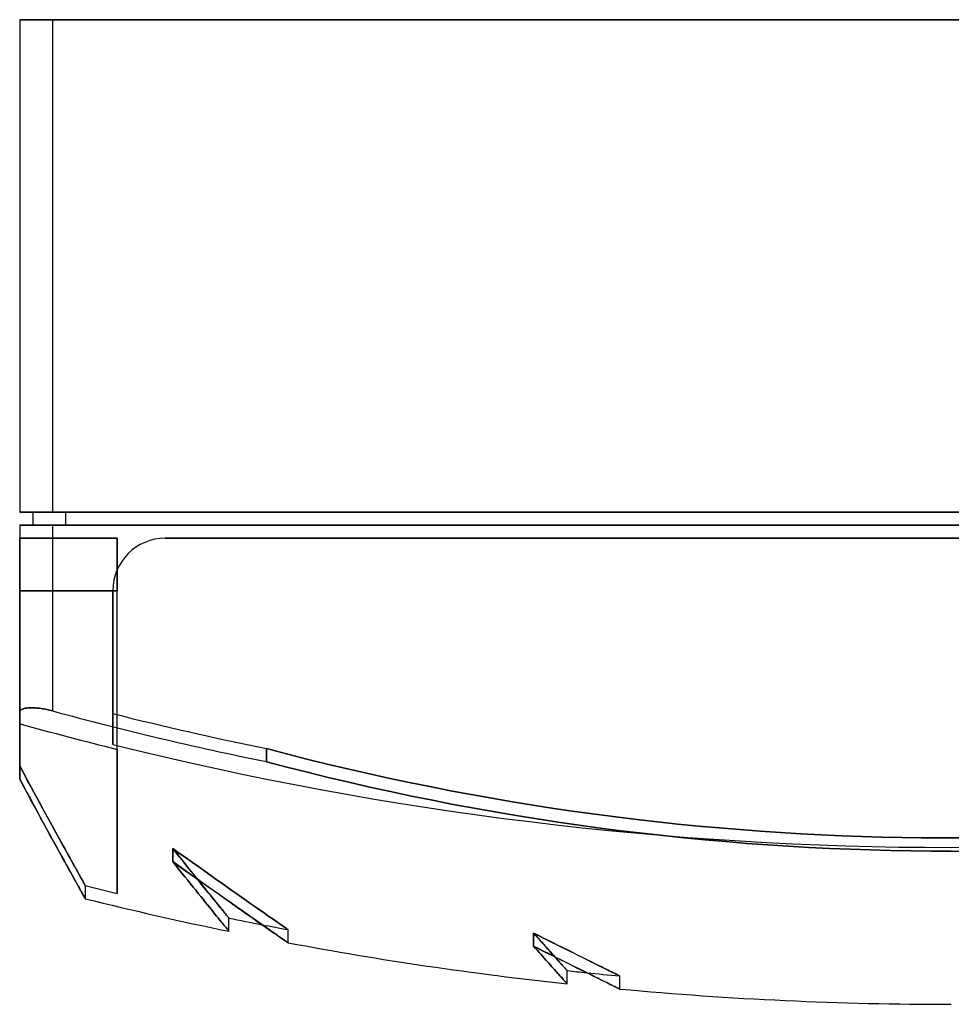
# Model space of a CAD drawing. Header units: millimetres. Extents: x -142 to 142, y -150 to 20.
# Tile 1 of 2: x -142 to 0, y -150 to 0. Entities that reach past the tile are written whole.
import ezdxf

# ---------------------------------------------------------------- set-up
doc = ezdxf.new("R2010")
doc.units = ezdxf.units.MM
doc.layers.add('MAIN-1', color=7, linetype='Continuous')

msp = doc.modelspace()

# ---------------------------------------------------------------- linework, layer by layer
at = {"layer": 'MAIN-1'}
for p, q in [((-142, 0), (-142, 0)), ((-137, 0), (-142, 0)), ((-142, 0), (-142, -75)), ((-137, 0), (137, 0)), ((-137, 0), (-137, -75)), ((-142, 0), (-137, 0)), ((-142, 0), (-142, -75)), ((137, 0), (-137, 0)), ((-137, 0), (-137, -75)), ((-142, -75), (-137, -75)), ((-142, -75), (-142, -75)), ((-140, -75), (-140, -77)), ((-140, -75), (-140, -75)), ((-135, -75), (-140, -75)), ((-137, -75), (137, -75)), ((-135, -75), (-135, -77)), ((135, -75), (-135, -75)), ((-137, -75), (-142, -75)), ((-140, -75), (-140, -77)), ((-140, -75), (-135, -75)), ((137, -75), (-137, -75)), ((-135, -75), (-135, -77)), ((-135, -75), (135, -75)), ((-142, -77), (-142, -77)), ((-137, -77), (-142, -77)), ((-142, -77), (-137, -77)), ((-142, -77), (-142, -105.57)), ((-142, -77), (-142, -105.57)), ((-135, -77), (-140, -77)), ((-140, -77), (-140, -77)), ((-140, -77), (-135, -77)), ((137, -77), (-137, -77)), ((-137, -77), (-137, -105.31)), ((-137, -77), (137, -77)), ((-137, -77), (-137, -105.31)), ((135, -77), (-135, -77)), ((-135, -77), (135, -77)), ((-127.15, -79), (-142, -79)), ((-142, -79), (-142, -79)), ((-142, -79), (-127.15, -79)), ((-142, -87), (-142, -79)), ((-142, -87), (-142, -79)), ((-127.15, -79), (-127.15, -79)), ((-127.15, -79), (-127.15, -87)), ((-127.15, -87), (-127.15, -79)), ((-119.8, -79), (-119.8, -79)), ((119.8, -79), (-119.8, -79)), ((-119.8, -79), (119.8, -79)), ((-119.8, -79), (-119.8, -79)), ((-119.8, -79), (119.8, -79)), ((119.8, -79), (-119.8, -79)), ((-127.15, -87), (-142, -87)), ((-142, -87), (-142, -107.25)), ((-127.8, -87), (-127.8, -87)), ((-127.8, -105.72), (-127.8, -87)), ((-127.8, -110.4), (-127.8, -87)), ((-127.15, -111.16), (-127.15, -87)), ((-142, -87), (-127.15, -87)), ((-142, -107.25), (-142, -87)), ((-127.8, -87), (-127.8, -87)), ((-127.8, -110.4), (-127.8, -87)), ((-127.8, -87), (-127.8, -105.72)), ((-127.15, -111.16), (-127.15, -87)), ((-141.41, -104.97), (-141.52, -105.01)), ((-141.52, -105.01), (-141.41, -104.97)), ((-141.3, -104.94), (-141.41, -104.97)), ((-141.41, -104.97), (-141.3, -104.94)), ((-141.18, -104.91), (-141.3, -104.94)), ((-141.3, -104.94), (-141.18, -104.91)), ((-141.05, -104.88), (-141.18, -104.91)), ((-141.18, -104.91), (-141.05, -104.88)), ((-140.92, -104.86), (-141.05, -104.88)), ((-141.05, -104.88), (-140.92, -104.86)), ((-140.77, -104.84), (-140.92, -104.86)), ((-140.92, -104.86), (-140.77, -104.84)), ((-140.62, -104.83), (-140.77, -104.84)), ((-140.77, -104.84), (-140.62, -104.83)), ((-140.47, -104.82), (-140.62, -104.83)), ((-140.62, -104.83), (-140.47, -104.82)), ((-140.31, -104.82), (-140.47, -104.82)), ((-140.47, -104.82), (-140.31, -104.82)), ((-140.13, -104.82), (-140.31, -104.82)), ((-140.31, -104.82), (-140.13, -104.82)), ((-139.96, -104.82), (-140.13, -104.82)), ((-140.13, -104.82), (-139.96, -104.82)), ((-139.77, -104.83), (-139.96, -104.82)), ((-139.96, -104.82), (-139.77, -104.83)), ((-139.57, -104.84), (-139.77, -104.83)), ((-139.77, -104.83), (-139.57, -104.84)), ((-139.37, -104.86), (-139.57, -104.84)), ((-139.57, -104.84), (-139.37, -104.86)), ((-139.17, -104.88), (-139.37, -104.86)), ((-139.37, -104.86), (-139.17, -104.88)), ((-138.96, -104.91), (-139.17, -104.88)), ((-139.17, -104.88), (-138.96, -104.91)), ((-138.75, -104.94), (-138.96, -104.91)), ((-138.96, -104.91), (-138.75, -104.94)), ((-138.53, -104.97), (-138.75, -104.94)), ((-138.75, -104.94), (-138.53, -104.97)), ((-138.31, -105.01), (-138.53, -104.97)), ((-138.53, -104.97), (-138.31, -105.01)), ((-141.98, -105.44), (-142, -105.51)), ((-142, -105.51), (-141.98, -105.44)), ((-142, -105.51), (-142, -105.57)), ((-142, -105.57), (-142, -105.51)), ((-142, -105.57), (-142, -115.69)), ((-142, -115.69), (-142, -105.57)), ((-141.96, -105.38), (-141.98, -105.44)), ((-141.98, -105.44), (-141.96, -105.38)), ((-141.93, -105.32), (-141.96, -105.38)), ((-141.96, -105.38), (-141.93, -105.32)), ((-141.88, -105.26), (-141.93, -105.32)), ((-141.93, -105.32), (-141.88, -105.26)), ((-141.83, -105.2), (-141.88, -105.26)), ((-141.88, -105.26), (-141.83, -105.2)), ((-141.77, -105.15), (-141.83, -105.2)), ((-141.83, -105.2), (-141.77, -105.15)), ((-141.69, -105.1), (-141.77, -105.15)), ((-141.77, -105.15), (-141.69, -105.1)), ((-141.61, -105.05), (-141.69, -105.1)), ((-141.69, -105.1), (-141.61, -105.05)), ((-141.52, -105.01), (-141.61, -105.05)), ((-141.61, -105.05), (-141.52, -105.01)), ((-138.09, -105.05), (-138.31, -105.01)), ((-138.31, -105.01), (-138.09, -105.05)), ((-137.87, -105.1), (-138.09, -105.05)), ((-138.09, -105.05), (-137.87, -105.1)), ((-137.65, -105.15), (-137.87, -105.1)), ((-137.87, -105.1), (-137.65, -105.15)), ((-137.43, -105.2), (-137.65, -105.15)), ((-137.65, -105.15), (-137.43, -105.2)), ((-137.21, -105.25), (-137.43, -105.2)), ((-137.43, -105.2), (-137.21, -105.25)), ((-137, -105.31), (-137.21, -105.25)), ((-137.21, -105.25), (-137, -105.31)), ((-127.8, -110.4), (-127.8, -105.72)), ((-127.8, -105.72), (-127.8, -110.4)), ((-142, -107.25), (-142, -113.69)), ((-142, -113.69), (-142, -107.25)), ((-127.15, -133.1), (-127.15, -111.16)), ((-127.15, -111.16), (-127.15, -133.1)), ((-104.4, -111.04), (-104.4, -113.04)), ((-101.32, -111.85), (-104.4, -111.04)), ((-104.4, -113.04), (-104.4, -111.04)), ((-104.4, -111.04), (-101.32, -111.85)), ((-98.22, -112.63), (-101.32, -111.85)), ((-101.32, -111.85), (-98.22, -112.63)), ((-141.44, -114.73), (-142, -113.69)), ((-142, -113.69), (-141.42, -114.76)), ((-142, -115.69), (-142, -113.69)), ((-142, -113.69), (-142, -115.69)), ((-101.27, -113.86), (-104.4, -113.04)), ((-104.4, -113.04), (-101.27, -113.86)), ((-98.13, -114.66), (-101.27, -113.86)), ((-101.27, -113.86), (-98.13, -114.66)), ((-95.12, -113.4), (-98.22, -112.63)), ((-98.22, -112.63), (-95.12, -113.4)), ((-92.01, -114.14), (-95.12, -113.4)), ((-95.12, -113.4), (-92.01, -114.14)), ((-140.9, -115.74), (-141.44, -114.73)), ((-141.42, -114.76), (-140.86, -115.79)), ((-94.97, -115.43), (-98.13, -114.66)), ((-98.13, -114.66), (-94.97, -115.43)), ((-91.81, -116.18), (-94.97, -115.43)), ((-94.97, -115.43), (-91.81, -116.18)), ((-88.89, -114.85), (-92.01, -114.14)), ((-92.01, -114.14), (-88.89, -114.85)), ((-85.76, -115.54), (-88.89, -114.85)), ((-88.89, -114.85), (-85.76, -115.54)), ((-142, -115.69), (-141.44, -116.73)), ((-141.43, -116.75), (-142, -115.69)), ((-141.44, -116.73), (-140.9, -117.74)), ((-140.87, -117.78), (-141.43, -116.75)), ((-140.37, -116.71), (-140.9, -115.74)), ((-140.86, -115.79), (-140.32, -116.8)), ((-139.85, -117.66), (-140.37, -116.71)), ((-140.32, -116.8), (-139.79, -117.77)), ((-88.65, -116.9), (-91.81, -116.18)), ((-91.81, -116.18), (-88.65, -116.9)), ((-85.47, -117.6), (-88.65, -116.9)), ((-88.65, -116.9), (-85.47, -117.6)), ((-82.62, -116.2), (-85.76, -115.54)), ((-85.76, -115.54), (-82.62, -116.2)), ((-79.49, -116.84), (-82.62, -116.2)), ((-82.62, -116.2), (-79.49, -116.84)), ((-76.34, -117.46), (-79.49, -116.84)), ((-79.49, -116.84), (-76.34, -117.46)), ((-140.9, -117.74), (-140.36, -118.72)), ((-140.33, -118.78), (-140.87, -117.78)), ((-139.35, -118.58), (-139.85, -117.66)), ((-139.79, -117.77), (-139.28, -118.72)), ((-82.29, -118.27), (-85.47, -117.6)), ((-85.47, -117.6), (-82.29, -118.27)), ((-79.1, -118.92), (-82.29, -118.27)), ((-82.29, -118.27), (-79.1, -118.92)), ((-73.19, -118.04), (-76.34, -117.46)), ((-76.34, -117.46), (-73.19, -118.04)), ((-70.04, -118.61), (-73.19, -118.04)), ((-73.19, -118.04), (-70.04, -118.61)), ((-140.36, -118.72), (-139.85, -119.67)), ((-139.81, -119.74), (-140.33, -118.78)), ((-139.85, -119.67), (-139.35, -120.59)), ((-139.3, -120.68), (-139.81, -119.74)), ((-138.87, -119.47), (-139.35, -118.58)), ((-139.28, -118.72), (-138.78, -119.63)), ((-138.4, -120.33), (-138.87, -119.47)), ((-138.78, -119.63), (-138.3, -120.51)), ((-75.91, -119.54), (-79.1, -118.92)), ((-79.1, -118.92), (-75.91, -119.54)), ((-72.71, -120.13), (-75.91, -119.54)), ((-75.91, -119.54), (-72.71, -120.13)), ((-66.89, -119.15), (-70.04, -118.61)), ((-70.04, -118.61), (-66.89, -119.15)), ((-63.73, -119.66), (-66.89, -119.15)), ((-66.89, -119.15), (-63.73, -119.66)), ((-60.57, -120.15), (-63.73, -119.66)), ((-63.73, -119.66), (-60.57, -120.15)), ((-139.35, -120.59), (-138.86, -121.48)), ((-138.81, -121.58), (-139.3, -120.68)), ((-138.86, -121.48), (-138.4, -122.33)), ((-137.94, -121.16), (-138.4, -120.33)), ((-138.3, -120.51), (-137.84, -121.35)), ((-137.51, -121.96), (-137.94, -121.16)), ((-137.84, -121.35), (-137.39, -122.17)), ((-69.51, -120.7), (-72.71, -120.13)), ((-72.71, -120.13), (-69.51, -120.7)), ((-66.31, -121.24), (-69.51, -120.7)), ((-69.51, -120.7), (-66.31, -121.24)), ((-63.11, -121.76), (-66.31, -121.24)), ((-66.31, -121.24), (-63.11, -121.76)), ((-57.42, -120.61), (-60.57, -120.15)), ((-60.57, -120.15), (-57.42, -120.61)), ((-54.26, -121.04), (-57.42, -120.61)), ((-57.42, -120.61), (-54.26, -121.04)), ((-51.11, -121.46), (-54.26, -121.04)), ((-54.26, -121.04), (-51.11, -121.46)), ((-47.95, -121.84), (-51.11, -121.46)), ((-51.11, -121.46), (-47.95, -121.84)), ((-138.33, -122.46), (-138.81, -121.58)), ((-138.4, -122.33), (-137.94, -123.16)), ((-137.87, -123.3), (-138.33, -122.46)), ((-137.09, -122.73), (-137.51, -121.96)), ((-137.39, -122.17), (-136.97, -122.95)), ((-136.68, -123.47), (-137.09, -122.73)), ((-136.97, -122.95), (-136.55, -123.7)), ((-59.91, -122.25), (-63.11, -121.76)), ((-63.11, -121.76), (-59.91, -122.25)), ((-56.7, -122.71), (-59.91, -122.25)), ((-59.91, -122.25), (-56.7, -122.71)), ((-53.5, -123.15), (-56.7, -122.71)), ((-56.7, -122.71), (-53.5, -123.15)), ((-44.8, -122.2), (-47.95, -121.84)), ((-47.95, -121.84), (-44.8, -122.2)), ((-41.66, -122.54), (-44.8, -122.2)), ((-44.8, -122.2), (-41.66, -122.54)), ((-38.52, -122.85), (-41.66, -122.54)), ((-41.66, -122.54), (-38.52, -122.85)), ((-35.38, -123.13), (-38.52, -122.85)), ((-38.52, -122.85), (-35.38, -123.13)), ((-137.94, -123.16), (-137.51, -123.96)), ((-137.43, -124.11), (-137.87, -123.3)), ((-137.51, -123.96), (-137.09, -124.73)), ((-137, -124.89), (-137.43, -124.11)), ((-136.29, -124.17), (-136.68, -123.47)), ((-136.55, -123.7), (-136.16, -124.41)), ((-135.92, -124.85), (-136.29, -124.17)), ((-136.16, -124.41), (-135.79, -125.1)), ((-50.3, -123.56), (-53.5, -123.15)), ((-53.5, -123.15), (-50.3, -123.56)), ((-47.1, -123.94), (-50.3, -123.56)), ((-50.3, -123.56), (-47.1, -123.94)), ((-43.91, -124.3), (-47.1, -123.94)), ((-47.1, -123.94), (-43.91, -124.3)), ((-40.72, -124.63), (-43.91, -124.3)), ((-43.91, -124.3), (-40.72, -124.63)), ((-32.25, -123.39), (-35.38, -123.13)), ((-35.38, -123.13), (-32.25, -123.39)), ((-29.13, -123.63), (-32.25, -123.39)), ((-32.25, -123.39), (-29.13, -123.63)), ((-26.02, -123.84), (-29.13, -123.63)), ((-29.13, -123.63), (-26.02, -123.84)), ((-22.92, -124.02), (-26.02, -123.84)), ((-26.02, -123.84), (-22.92, -124.02)), ((-19.82, -124.19), (-22.92, -124.02)), ((-22.92, -124.02), (-19.82, -124.19)), ((-16.74, -124.32), (-19.82, -124.19)), ((-19.82, -124.19), (-16.74, -124.32)), ((-13.66, -124.44), (-16.74, -124.32)), ((-16.74, -124.32), (-13.66, -124.44)), ((-10.6, -124.53), (-13.66, -124.44)), ((-13.66, -124.44), (-10.6, -124.53)), ((-137.09, -124.73), (-136.68, -125.47)), ((-136.59, -125.63), (-137, -124.89)), ((-136.68, -125.47), (-136.29, -126.17)), ((-136.2, -126.34), (-136.59, -125.63)), ((-135.57, -125.49), (-135.92, -124.85)), ((-135.79, -125.1), (-135.43, -125.75)), ((-135.23, -126.1), (-135.57, -125.49)), ((-135.43, -125.75), (-135.09, -126.36)), ((-37.53, -124.94), (-40.72, -124.63)), ((-40.72, -124.63), (-37.53, -124.94)), ((-34.35, -125.22), (-37.53, -124.94)), ((-37.53, -124.94), (-34.35, -125.22)), ((-31.18, -125.48), (-34.35, -125.22)), ((-34.35, -125.22), (-31.18, -125.48)), ((-28.01, -125.71), (-31.18, -125.48)), ((-31.18, -125.48), (-28.01, -125.71)), ((-24.86, -125.91), (-28.01, -125.71)), ((-28.01, -125.71), (-24.86, -125.91)), ((-21.71, -126.09), (-24.86, -125.91)), ((-24.86, -125.91), (-21.71, -126.09)), ((-7.56, -124.6), (-10.6, -124.53)), ((-10.6, -124.53), (-7.56, -124.6)), ((-4.52, -124.64), (-7.56, -124.6)), ((-7.56, -124.6), (-4.52, -124.64)), ((-1.5, -124.66), (-4.52, -124.64)), ((-4.52, -124.64), (-1.5, -124.66)), ((1.5, -124.66), (-1.5, -124.66)), ((-1.5, -124.66), (1.5, -124.66)), ((-136.29, -126.17), (-135.92, -126.85)), ((-135.82, -127.03), (-136.2, -126.34)), ((-135.92, -126.85), (-135.57, -127.49)), ((-135.47, -127.67), (-135.82, -127.03)), ((-135.57, -127.49), (-135.23, -128.1)), ((-134.91, -126.68), (-135.23, -126.1)), ((-135.09, -126.36), (-134.76, -126.95)), ((-134.61, -127.23), (-134.91, -126.68)), ((-134.76, -126.95), (-134.46, -127.5)), ((-134.32, -127.75), (-134.61, -127.23)), ((-134.46, -127.5), (-134.17, -128.02)), ((-118.67, -128.26), (-118.67, -126.26)), ((-118.67, -126.26), (-118.07, -127.01)), ((-118.16, -126.9), (-118.67, -126.26)), ((-118.67, -126.26), (-118.67, -128.26)), ((-118.67, -126.26), (-117.64, -127)), ((-117.64, -127), (-118.67, -126.26)), ((-117.67, -127.52), (-118.16, -126.9)), ((-118.07, -127.01), (-117.5, -127.73)), ((-117.64, -127), (-116.63, -127.71)), ((-116.63, -127.71), (-117.64, -127)), ((-18.57, -126.24), (-21.71, -126.09)), ((-21.71, -126.09), (-18.57, -126.24)), ((-15.44, -126.37), (-18.57, -126.24)), ((-18.57, -126.24), (-15.44, -126.37)), ((-12.33, -126.48), (-15.44, -126.37)), ((-15.44, -126.37), (-12.33, -126.48)), ((-9.22, -126.56), (-12.33, -126.48)), ((-12.33, -126.48), (-9.22, -126.56)), ((-6.13, -126.62), (-9.22, -126.56)), ((-9.22, -126.56), (-6.13, -126.62)), ((-3.06, -126.66), (-6.13, -126.62)), ((-6.13, -126.62), (-3.06, -126.66)), ((0, -126.67), (-3.06, -126.66)), ((-3.06, -126.66), (0, -126.67)), ((0, -126.67), (3.06, -126.66)), ((-135.13, -128.29), (-135.47, -127.67)), ((-135.23, -128.1), (-134.91, -128.68)), ((-134.81, -128.87), (-135.13, -128.29)), ((-134.91, -128.68), (-134.61, -129.23)), ((-134.5, -129.42), (-134.81, -128.87)), ((-134.05, -128.24), (-134.32, -127.75)), ((-134.17, -128.02), (-133.9, -128.5)), ((-133.8, -128.7), (-134.05, -128.24)), ((-133.9, -128.5), (-133.65, -128.95)), ((-133.56, -129.12), (-133.8, -128.7)), ((-133.65, -128.95), (-133.42, -129.37)), ((-118.19, -128.86), (-118.67, -128.26)), ((-118.67, -128.26), (-117.73, -128.93)), ((-118.67, -128.26), (-118.19, -128.86)), ((-117.71, -128.94), (-118.67, -128.26)), ((-117.73, -129.44), (-118.19, -128.86)), ((-118.19, -128.86), (-117.73, -129.44)), ((-117.73, -128.93), (-116.81, -129.59)), ((-116.77, -129.61), (-117.71, -128.94)), ((-117.19, -128.11), (-117.67, -127.52)), ((-117.5, -127.73), (-116.94, -128.42)), ((-116.72, -128.69), (-117.19, -128.11)), ((-116.94, -128.42), (-116.4, -129.09)), ((-116.28, -129.25), (-116.72, -128.69)), ((-116.63, -127.71), (-115.65, -128.41)), ((-115.65, -128.41), (-116.63, -127.71)), ((-115.65, -128.41), (-114.7, -129.08)), ((-114.7, -129.08), (-115.65, -128.41)), ((-134.61, -129.23), (-134.32, -129.75)), ((-134.22, -129.94), (-134.5, -129.42)), ((-134.32, -129.75), (-134.05, -130.24)), ((-133.95, -130.43), (-134.22, -129.94)), ((-134.05, -130.24), (-133.8, -130.7)), ((-133.7, -130.88), (-133.95, -130.43)), ((-133.34, -129.52), (-133.56, -129.12)), ((-133.42, -129.37), (-133.21, -129.76)), ((-133.14, -129.88), (-133.34, -129.52)), ((-133.21, -129.76), (-133.01, -130.11)), ((-132.95, -130.21), (-133.14, -129.88)), ((-133.01, -130.11), (-132.83, -130.43)), ((-132.78, -130.52), (-132.95, -130.21)), ((-132.83, -130.43), (-132.67, -130.72)), ((-117.27, -130.01), (-117.73, -129.44)), ((-117.73, -129.44), (-117.27, -130.01)), ((-116.82, -130.57), (-117.27, -130.01)), ((-117.27, -130.01), (-116.82, -130.57)), ((-116.81, -129.59), (-115.91, -130.23)), ((-115.85, -130.27), (-116.77, -129.61)), ((-116.4, -129.09), (-115.89, -129.73)), ((-115.84, -129.79), (-116.28, -129.25)), ((-115.91, -130.23), (-115.03, -130.85)), ((-115.89, -129.73), (-115.4, -130.34)), ((-114.95, -130.9), (-115.85, -130.27)), ((-115.43, -130.3), (-115.84, -129.79)), ((-115.02, -130.8), (-115.43, -130.3)), ((-115.4, -130.34), (-114.93, -130.92)), ((-114.7, -129.08), (-113.78, -129.73)), ((-113.78, -129.73), (-114.7, -129.08)), ((-113.78, -129.73), (-112.89, -130.36)), ((-112.89, -130.36), (-113.78, -129.73)), ((-112.89, -130.36), (-112.03, -130.97)), ((-112.03, -130.97), (-112.89, -130.36)), ((-133.8, -130.7), (-133.56, -131.12)), ((-133.46, -131.3), (-133.7, -130.88)), ((-133.56, -131.12), (-133.34, -131.52)), ((-133.25, -131.69), (-133.46, -131.3)), ((-133.34, -131.52), (-133.14, -131.88)), ((-133.05, -132.04), (-133.25, -131.69)), ((-133.14, -131.88), (-132.95, -132.21)), ((-132.63, -130.79), (-132.78, -130.52)), ((-132.67, -130.72), (-132.53, -130.98)), ((-132.5, -131.03), (-132.63, -130.79)), ((-132.53, -130.98), (-132.4, -131.2)), ((-132.38, -131.24), (-132.5, -131.03)), ((-132.4, -131.2), (-132.29, -131.4)), ((-132.28, -131.43), (-132.38, -131.24)), ((-132.29, -131.4), (-132.2, -131.56)), ((-132.19, -131.58), (-132.28, -131.43)), ((-132.2, -131.56), (-132.13, -131.69)), ((-132.12, -131.71), (-132.19, -131.58)), ((-132.13, -131.69), (-132.07, -131.79)), ((-132.07, -131.8), (-132.12, -131.71)), ((-132.07, -131.79), (-132.03, -131.87)), ((-132.03, -131.87), (-132.07, -131.8)), ((-132.01, -131.91), (-132.03, -131.87)), ((-132.03, -131.87), (-132.01, -131.91)), ((-132, -131.93), (-132.01, -131.91)), ((-132.01, -131.91), (-132, -131.93)), ((-132, -131.93), (-132, -133.93)), ((-116.39, -131.11), (-116.82, -130.57)), ((-116.82, -130.57), (-116.39, -131.11)), ((-115.97, -131.63), (-116.39, -131.11)), ((-116.39, -131.11), (-115.97, -131.63)), ((-115.56, -132.14), (-115.97, -131.63)), ((-115.97, -131.63), (-115.56, -132.14)), ((-115.03, -130.85), (-114.17, -131.46)), ((-114.64, -131.28), (-115.02, -130.8)), ((-114.08, -131.52), (-114.95, -130.9)), ((-114.93, -130.92), (-114.53, -131.41)), ((-114.27, -131.74), (-114.64, -131.28)), ((-114.53, -131.41), (-114.15, -131.88)), ((-113.91, -132.18), (-114.27, -131.74)), ((-114.17, -131.46), (-113.33, -132.05)), ((-114.15, -131.88), (-113.79, -132.32)), ((-113.22, -132.13), (-114.08, -131.52)), ((-112.03, -130.97), (-111.2, -131.55)), ((-111.2, -131.55), (-112.03, -130.97)), ((-111.2, -131.55), (-110.41, -132.12)), ((-110.41, -132.12), (-111.2, -131.55)), ((-132.87, -132.37), (-133.05, -132.04)), ((-132.95, -132.21), (-132.79, -132.52)), ((-132.7, -132.66), (-132.87, -132.37)), ((-132.79, -132.52), (-132.63, -132.79)), ((-132.56, -132.92), (-132.7, -132.66)), ((-132.63, -132.79), (-132.5, -133.03)), ((-132.43, -133.15), (-132.56, -132.92)), ((-132.5, -133.03), (-132.38, -133.24)), ((-132.32, -133.35), (-132.43, -133.15)), ((-132.38, -133.24), (-132.28, -133.43)), ((-132.22, -133.52), (-132.32, -133.35)), ((-132.28, -133.43), (-132.19, -133.58)), ((-115.16, -132.63), (-115.56, -132.14)), ((-115.56, -132.14), (-115.16, -132.63)), ((-114.78, -133.11), (-115.16, -132.63)), ((-115.16, -132.63), (-114.78, -133.11)), ((-114.41, -133.56), (-114.78, -133.11)), ((-114.78, -133.11), (-114.41, -133.56)), ((-113.57, -132.6), (-113.91, -132.18)), ((-113.79, -132.32), (-113.45, -132.75)), ((-113.25, -133), (-113.57, -132.6)), ((-113.45, -132.75), (-113.12, -133.15)), ((-113.33, -132.05), (-112.51, -132.63)), ((-112.94, -133.38), (-113.25, -133)), ((-112.39, -132.71), (-113.22, -132.13)), ((-113.12, -133.15), (-112.81, -133.54)), ((-112.65, -133.74), (-112.94, -133.38)), ((-112.51, -132.63), (-111.72, -133.19)), ((-111.59, -133.28), (-112.39, -132.71)), ((-111.72, -133.19), (-110.95, -133.73)), ((-110.81, -133.83), (-111.59, -133.28)), ((-110.41, -132.12), (-109.64, -132.65)), ((-109.64, -132.65), (-110.41, -132.12)), ((-109.64, -132.65), (-108.91, -133.17)), ((-108.91, -133.17), (-109.64, -132.65)), ((-108.91, -133.17), (-108.2, -133.66)), ((-108.2, -133.66), (-108.91, -133.17)), ((-132.15, -133.66), (-132.22, -133.52)), ((-132.19, -133.58), (-132.12, -133.71)), ((-132.1, -133.74), (-132.15, -133.66)), ((-132.12, -133.71), (-132.07, -133.8)), ((-132.06, -133.81), (-132.1, -133.74)), ((-132.07, -133.8), (-132.03, -133.87)), ((-132.04, -133.86), (-132.06, -133.81)), ((-132.02, -133.9), (-132.04, -133.86)), ((-132.03, -133.87), (-132.01, -133.91)), ((-132, -133.92), (-132.02, -133.9)), ((-132.01, -133.91), (-132, -133.93)), ((-132, -133.93), (-132, -133.92)), ((-114.05, -134), (-114.41, -133.56)), ((-114.41, -133.56), (-114.05, -134)), ((-113.71, -134.42), (-114.05, -134)), ((-114.05, -134), (-113.71, -134.42)), ((-113.39, -134.83), (-113.71, -134.42)), ((-113.71, -134.42), (-113.39, -134.83)), ((-113.07, -135.21), (-113.39, -134.83)), ((-113.39, -134.83), (-113.07, -135.21)), ((-112.81, -133.54), (-112.52, -133.9)), ((-112.37, -134.08), (-112.65, -133.74)), ((-112.52, -133.9), (-112.24, -134.24)), ((-112.11, -134.4), (-112.37, -134.08)), ((-112.24, -134.24), (-111.98, -134.56)), ((-111.87, -134.7), (-112.11, -134.4)), ((-111.98, -134.56), (-111.74, -134.86)), ((-111.64, -134.98), (-111.87, -134.7)), ((-111.74, -134.86), (-111.51, -135.14)), ((-111.43, -135.24), (-111.64, -134.98)), ((-110.95, -133.73), (-110.21, -134.25)), ((-110.06, -134.36), (-110.81, -133.83)), ((-110.21, -134.25), (-109.5, -134.76)), ((-109.34, -134.87), (-110.06, -134.36)), ((-109.5, -134.76), (-108.81, -135.24)), ((-108.64, -135.36), (-109.34, -134.87)), ((-108.2, -133.66), (-107.54, -134.13)), ((-107.54, -134.13), (-108.2, -133.66)), ((-107.54, -134.13), (-106.9, -134.58)), ((-106.9, -134.58), (-107.54, -134.13)), ((-106.9, -134.58), (-106.3, -135)), ((-106.3, -135), (-106.9, -134.58)), ((-112.78, -135.58), (-113.07, -135.21)), ((-113.07, -135.21), (-112.78, -135.58)), ((-112.5, -135.92), (-112.78, -135.58)), ((-112.78, -135.58), (-112.5, -135.92)), ((-112.23, -136.25), (-112.5, -135.92)), ((-112.5, -135.92), (-112.23, -136.25)), ((-111.98, -136.56), (-112.23, -136.25)), ((-112.23, -136.25), (-111.98, -136.56)), ((-111.51, -135.14), (-111.3, -135.39)), ((-111.23, -135.48), (-111.43, -135.24)), ((-111.3, -135.39), (-111.11, -135.63)), ((-111.05, -135.7), (-111.23, -135.48)), ((-111.11, -135.63), (-110.93, -135.85)), ((-110.88, -135.91), (-111.05, -135.7)), ((-110.93, -135.85), (-110.77, -136.04)), ((-110.73, -136.09), (-110.88, -135.91)), ((-110.77, -136.04), (-110.63, -136.22)), ((-110.6, -136.25), (-110.73, -136.09)), ((-110.63, -136.22), (-110.51, -136.37)), ((-110.48, -136.4), (-110.6, -136.25)), ((-110.51, -136.37), (-110.4, -136.5)), ((-110.38, -136.52), (-110.48, -136.4)), ((-108.81, -135.24), (-108.15, -135.7)), ((-107.97, -135.83), (-108.64, -135.36)), ((-108.15, -135.7), (-107.51, -136.15)), ((-107.33, -136.27), (-107.97, -135.83)), ((-107.51, -136.15), (-106.91, -136.57)), ((-106.73, -136.7), (-107.33, -136.27)), ((-106.3, -135), (-105.73, -135.4)), ((-105.73, -135.4), (-106.3, -135)), ((-105.73, -135.4), (-105.19, -135.78)), ((-105.19, -135.78), (-105.73, -135.4)), ((-105.19, -135.78), (-104.69, -136.13)), ((-104.69, -136.13), (-105.19, -135.78)), ((-104.69, -136.13), (-104.22, -136.46)), ((-104.22, -136.46), (-104.69, -136.13)), ((-104.22, -136.46), (-103.78, -136.76)), ((-103.78, -136.76), (-104.22, -136.46)), ((-111.75, -136.85), (-111.98, -136.56)), ((-111.98, -136.56), (-111.75, -136.85)), ((-111.53, -137.11), (-111.75, -136.85)), ((-111.75, -136.85), (-111.53, -137.11)), ((-111.33, -137.36), (-111.53, -137.11)), ((-111.53, -137.11), (-111.33, -137.36)), ((-111.14, -137.59), (-111.33, -137.36)), ((-111.33, -137.36), (-111.14, -137.59)), ((-110.97, -137.8), (-111.14, -137.59)), ((-111.14, -137.59), (-110.97, -137.8)), ((-110.81, -137.99), (-110.97, -137.8)), ((-110.97, -137.8), (-110.81, -137.99)), ((-110.68, -138.16), (-110.81, -137.99)), ((-110.81, -137.99), (-110.68, -138.16)), ((-110.4, -136.5), (-110.31, -136.61)), ((-110.29, -136.63), (-110.38, -136.52)), ((-110.31, -136.61), (-110.23, -136.7)), ((-110.22, -136.71), (-110.29, -136.63)), ((-110.23, -136.7), (-110.17, -136.78)), ((-110.17, -136.78), (-110.22, -136.71)), ((-110.17, -136.78), (-110.13, -136.83)), ((-110.13, -136.83), (-110.17, -136.78)), ((-110.13, -136.83), (-110.11, -136.86)), ((-110.11, -136.86), (-110.13, -136.83)), ((-110.11, -136.86), (-110.1, -136.87)), ((-110.1, -136.87), (-110.11, -136.86)), ((-110.1, -138.87), (-110.1, -136.87)), ((-106.91, -136.57), (-106.33, -136.98)), ((-106.15, -137.1), (-106.73, -136.7)), ((-106.33, -136.98), (-105.79, -137.36)), ((-105.6, -137.49), (-106.15, -137.1)), ((-105.79, -137.36), (-105.27, -137.72)), ((-105.08, -137.85), (-105.6, -137.49)), ((-105.27, -137.72), (-104.78, -138.06)), ((-104.6, -138.19), (-105.08, -137.85)), ((-103.78, -136.76), (-103.38, -137.04)), ((-103.38, -137.04), (-103.78, -136.76)), ((-103.38, -137.04), (-103.01, -137.3)), ((-103.01, -137.3), (-103.38, -137.04)), ((-103.01, -137.3), (-102.67, -137.53)), ((-102.67, -137.53), (-103.01, -137.3)), ((-102.67, -137.53), (-102.37, -137.74)), ((-102.37, -137.74), (-102.67, -137.53)), ((-102.37, -137.74), (-102.1, -137.93)), ((-102.1, -137.93), (-102.37, -137.74)), ((-102.1, -137.93), (-101.86, -138.1)), ((-101.86, -138.1), (-102.1, -137.93)), ((-110.55, -138.31), (-110.68, -138.16)), ((-110.68, -138.16), (-110.55, -138.31)), ((-110.44, -138.45), (-110.55, -138.31)), ((-110.55, -138.31), (-110.44, -138.45)), ((-110.35, -138.56), (-110.44, -138.45)), ((-110.44, -138.45), (-110.35, -138.56)), ((-110.27, -138.66), (-110.35, -138.56)), ((-110.35, -138.56), (-110.27, -138.66)), ((-110.21, -138.73), (-110.27, -138.66)), ((-110.27, -138.66), (-110.21, -138.73)), ((-110.16, -138.79), (-110.21, -138.73)), ((-110.21, -138.73), (-110.16, -138.79)), ((-110.13, -138.83), (-110.16, -138.79)), ((-110.16, -138.79), (-110.13, -138.83)), ((-110.11, -138.86), (-110.13, -138.83)), ((-110.13, -138.83), (-110.11, -138.86)), ((-110.1, -138.87), (-110.11, -138.86)), ((-110.11, -138.86), (-110.1, -138.87)), ((-104.78, -138.06), (-104.33, -138.38)), ((-104.15, -138.5), (-104.6, -138.19)), ((-104.33, -138.38), (-103.9, -138.67)), ((-103.73, -138.8), (-104.15, -138.5)), ((-103.9, -138.67), (-103.51, -138.95)), ((-103.34, -139.07), (-103.73, -138.8)), ((-103.51, -138.95), (-103.14, -139.21)), ((-102.98, -139.32), (-103.34, -139.07)), ((-103.14, -139.21), (-102.81, -139.44)), ((-102.65, -139.55), (-102.98, -139.32)), ((-102.81, -139.44), (-102.51, -139.65)), ((-101.86, -138.1), (-101.66, -138.24)), ((-101.66, -138.24), (-101.86, -138.1)), ((-101.66, -138.24), (-101.49, -138.36)), ((-101.49, -138.36), (-101.66, -138.24)), ((-101.49, -138.36), (-101.35, -138.46)), ((-101.35, -138.46), (-101.49, -138.36)), ((-101.35, -138.46), (-101.24, -138.53)), ((-101.24, -138.53), (-101.35, -138.46)), ((-101.24, -138.53), (-101.16, -138.59)), ((-101.16, -138.59), (-101.24, -138.53)), ((-101.16, -138.59), (-101.12, -138.62)), ((-101.12, -138.62), (-101.16, -138.59)), ((-101.12, -138.62), (-101.1, -138.63)), ((-101.1, -138.63), (-101.12, -138.62)), ((-101.1, -140.63), (-101.1, -138.63)), ((-63.66, -141.16), (-63.66, -139.16)), ((-63.66, -139.16), (-63.33, -139.52)), ((-63.36, -139.5), (-63.66, -139.16)), ((-63.66, -139.16), (-63.66, -141.16)), ((-63.66, -139.16), (-62.9, -139.54)), ((-62.89, -139.54), (-63.66, -139.16)), ((-63.06, -139.83), (-63.36, -139.5)), ((-102.36, -139.75), (-102.65, -139.55)), ((-102.51, -139.65), (-102.23, -139.84)), ((-102.1, -139.93), (-102.36, -139.75)), ((-102.23, -139.84), (-101.99, -140.01)), ((-101.87, -140.09), (-102.1, -139.93)), ((-101.99, -140.01), (-101.78, -140.16)), ((-101.67, -140.23), (-101.87, -140.09)), ((-101.78, -140.16), (-101.59, -140.28)), ((-101.5, -140.35), (-101.67, -140.23)), ((-101.59, -140.28), (-101.44, -140.39)), ((-101.36, -140.45), (-101.5, -140.35)), ((-101.44, -140.39), (-101.32, -140.48)), ((-101.28, -140.5), (-101.36, -140.45)), ((-101.32, -140.48), (-101.22, -140.54)), ((-101.21, -140.55), (-101.28, -140.5)), ((-101.22, -140.54), (-101.15, -140.59)), ((-101.16, -140.58), (-101.21, -140.55)), ((-101.13, -140.61), (-101.16, -140.58)), ((-101.15, -140.59), (-101.11, -140.62)), ((-101.11, -140.62), (-101.13, -140.61)), ((-101.11, -140.62), (-101.1, -140.63)), ((-101.1, -140.63), (-101.11, -140.62)), ((-63.33, -139.52), (-63.02, -139.88)), ((-62.77, -140.15), (-63.06, -139.83)), ((-63.02, -139.88), (-62.71, -140.22)), ((-62.9, -139.54), (-62.15, -139.91)), ((-62.14, -139.92), (-62.89, -139.54)), ((-62.5, -140.47), (-62.77, -140.15)), ((-62.71, -140.22), (-62.42, -140.55)), ((-62.23, -140.77), (-62.5, -140.47)), ((-62.42, -140.55), (-62.13, -140.87)), ((-61.97, -141.06), (-62.23, -140.77)), ((-62.15, -139.91), (-61.43, -140.27)), ((-61.41, -140.28), (-62.14, -139.92)), ((-62.13, -140.87), (-61.86, -141.18)), ((-61.43, -140.27), (-60.73, -140.62)), ((-60.71, -140.63), (-61.41, -140.28)), ((-60.73, -140.62), (-60.06, -140.95)), ((-60.03, -140.97), (-60.71, -140.63)), ((-60.06, -140.95), (-59.41, -141.28)), ((-59.37, -141.3), (-60.03, -140.97)), ((-63.37, -141.48), (-63.66, -141.16)), ((-63.66, -141.16), (-62.92, -141.53)), ((-63.66, -141.16), (-63.37, -141.48)), ((-62.93, -141.52), (-63.66, -141.16)), ((-63.09, -141.8), (-63.37, -141.48)), ((-63.37, -141.48), (-63.09, -141.8)), ((-62.81, -142.11), (-63.09, -141.8)), ((-63.09, -141.8), (-62.81, -142.11)), ((-62.21, -141.88), (-62.93, -141.52)), ((-62.92, -141.53), (-62.2, -141.89)), ((-62.54, -142.42), (-62.81, -142.11)), ((-62.81, -142.11), (-62.54, -142.42)), ((-62.28, -142.71), (-62.54, -142.42)), ((-62.54, -142.42), (-62.28, -142.71)), ((-61.51, -142.23), (-62.21, -141.88)), ((-62.2, -141.89), (-61.5, -142.24)), ((-61.72, -141.34), (-61.97, -141.06)), ((-61.86, -141.18), (-61.6, -141.47)), ((-61.48, -141.6), (-61.72, -141.34)), ((-61.6, -141.47), (-61.34, -141.76)), ((-60.83, -142.57), (-61.51, -142.23)), ((-61.5, -142.24), (-60.81, -142.58)), ((-61.25, -141.86), (-61.48, -141.6)), ((-61.34, -141.76), (-61.1, -142.03)), ((-61.03, -142.11), (-61.25, -141.86)), ((-61.1, -142.03), (-60.87, -142.28)), ((-60.82, -142.35), (-61.03, -142.11)), ((-60.87, -142.28), (-60.65, -142.53)), ((-60.62, -142.57), (-60.82, -142.35)), ((-59.41, -141.28), (-58.78, -141.59)), ((-58.73, -141.61), (-59.37, -141.3)), ((-58.78, -141.59), (-58.17, -141.89)), ((-58.12, -141.92), (-58.73, -141.61)), ((-58.17, -141.89), (-57.59, -142.18)), ((-57.53, -142.21), (-58.12, -141.92)), ((-57.59, -142.18), (-57.03, -142.46)), ((-56.97, -142.49), (-57.53, -142.21)), ((-57.03, -142.46), (-56.49, -142.73)), ((-56.42, -142.76), (-56.97, -142.49)), ((-62.02, -143), (-62.28, -142.71)), ((-62.28, -142.71), (-62.02, -143)), ((-61.78, -143.27), (-62.02, -143)), ((-62.02, -143), (-61.78, -143.27)), ((-61.54, -143.54), (-61.78, -143.27)), ((-61.78, -143.27), (-61.54, -143.54)), ((-61.31, -143.79), (-61.54, -143.54)), ((-61.54, -143.54), (-61.31, -143.79)), ((-61.09, -144.04), (-61.31, -143.79)), ((-61.31, -143.79), (-61.09, -144.04)), ((-60.17, -142.9), (-60.83, -142.57)), ((-60.81, -142.58), (-60.14, -142.91)), ((-60.65, -142.53), (-60.44, -142.76)), ((-60.42, -142.79), (-60.62, -142.57)), ((-60.44, -142.76), (-60.25, -142.98)), ((-60.24, -142.99), (-60.42, -142.79)), ((-60.25, -142.98), (-60.07, -143.19)), ((-60.07, -143.19), (-60.24, -142.99)), ((-59.53, -143.22), (-60.17, -142.9)), ((-60.14, -142.91), (-59.5, -143.24)), ((-60.07, -143.19), (-59.89, -143.38)), ((-59.9, -143.37), (-60.07, -143.19)), ((-59.75, -143.54), (-59.9, -143.37)), ((-59.89, -143.38), (-59.73, -143.56)), ((-59.6, -143.7), (-59.75, -143.54)), ((-59.73, -143.56), (-59.58, -143.73)), ((-59.47, -143.86), (-59.6, -143.7)), ((-59.58, -143.73), (-59.43, -143.89)), ((-58.9, -143.53), (-59.53, -143.22)), ((-59.5, -143.24), (-58.87, -143.55)), ((-59.34, -144), (-59.47, -143.86)), ((-59.43, -143.89), (-59.3, -144.04)), ((-59.22, -144.13), (-59.34, -144)), ((-58.3, -143.83), (-58.9, -143.53)), ((-58.87, -143.55), (-58.26, -143.85)), ((-57.72, -144.12), (-58.3, -143.83)), ((-58.26, -143.85), (-57.68, -144.14)), ((-56.49, -142.73), (-55.98, -142.98)), ((-55.91, -143.02), (-56.42, -142.76)), ((-55.98, -142.98), (-55.49, -143.23)), ((-55.41, -143.27), (-55.91, -143.02)), ((-55.49, -143.23), (-55.02, -143.46)), ((-54.94, -143.5), (-55.41, -143.27)), ((-55.02, -143.46), (-54.58, -143.68)), ((-54.49, -143.72), (-54.94, -143.5)), ((-54.58, -143.68), (-54.16, -143.88)), ((-54.07, -143.93), (-54.49, -143.72)), ((-54.16, -143.88), (-53.77, -144.08)), ((-53.67, -144.13), (-54.07, -143.93)), ((-60.88, -144.28), (-61.09, -144.04)), ((-61.09, -144.04), (-60.88, -144.28)), ((-60.68, -144.5), (-60.88, -144.28)), ((-60.88, -144.28), (-60.68, -144.5)), ((-60.48, -144.72), (-60.68, -144.5)), ((-60.68, -144.5), (-60.48, -144.72)), ((-60.3, -144.93), (-60.48, -144.72)), ((-60.48, -144.72), (-60.3, -144.93)), ((-60.12, -145.12), (-60.3, -144.93)), ((-60.3, -144.93), (-60.12, -145.12)), ((-59.96, -145.31), (-60.12, -145.12)), ((-60.12, -145.12), (-59.96, -145.31)), ((-59.8, -145.48), (-59.96, -145.31)), ((-59.96, -145.31), (-59.8, -145.48)), ((-59.65, -145.64), (-59.8, -145.48)), ((-59.8, -145.48), (-59.65, -145.64)), ((-59.3, -144.04), (-59.18, -144.17)), ((-59.11, -144.25), (-59.22, -144.13)), ((-59.18, -144.17), (-59.07, -144.29)), ((-59.02, -144.36), (-59.11, -144.25)), ((-59.07, -144.29), (-58.97, -144.4)), ((-58.93, -144.45), (-59.02, -144.36)), ((-58.97, -144.4), (-58.88, -144.5)), ((-58.85, -144.54), (-58.93, -144.45)), ((-58.88, -144.5), (-58.81, -144.59)), ((-58.78, -144.62), (-58.85, -144.54)), ((-58.81, -144.59), (-58.74, -144.67)), ((-58.72, -144.69), (-58.78, -144.62)), ((-58.74, -144.67), (-58.68, -144.73)), ((-58.67, -144.75), (-58.72, -144.69)), ((-58.68, -144.73), (-58.63, -144.78)), ((-58.62, -144.79), (-58.67, -144.75)), ((-58.63, -144.78), (-58.6, -144.82)), ((-58.59, -144.83), (-58.62, -144.79)), ((-58.6, -144.82), (-58.57, -144.85)), ((-58.57, -144.85), (-58.59, -144.83)), ((-58.57, -144.85), (-58.56, -144.87)), ((-58.55, -144.87), (-58.57, -144.85)), ((-58.56, -144.87), (-58.55, -144.87)), ((-58.55, -144.87), (-58.55, -144.87)), ((-58.55, -146.87), (-58.55, -144.87)), ((-57.16, -144.4), (-57.72, -144.12)), ((-57.68, -144.14), (-57.11, -144.42)), ((-56.62, -144.67), (-57.16, -144.4)), ((-57.11, -144.42), (-56.57, -144.69)), ((-56.1, -144.92), (-56.62, -144.67)), ((-56.57, -144.69), (-56.05, -144.95)), ((-55.61, -145.17), (-56.1, -144.92)), ((-56.05, -144.95), (-55.55, -145.2)), ((-55.13, -145.4), (-55.61, -145.17)), ((-55.55, -145.2), (-55.08, -145.43)), ((-54.68, -145.63), (-55.13, -145.4)), ((-55.08, -145.43), (-54.63, -145.65)), ((-53.77, -144.08), (-53.39, -144.27)), ((-53.29, -144.31), (-53.67, -144.13)), ((-53.39, -144.27), (-53.04, -144.44)), ((-52.94, -144.49), (-53.29, -144.31)), ((-53.04, -144.44), (-52.72, -144.6)), ((-52.62, -144.65), (-52.94, -144.49)), ((-52.72, -144.6), (-52.42, -144.75)), ((-52.31, -144.8), (-52.62, -144.65)), ((-52.42, -144.75), (-52.14, -144.89)), ((-52.03, -144.94), (-52.31, -144.8)), ((-52.14, -144.89), (-51.88, -145.01)), ((-51.78, -145.06), (-52.03, -144.94)), ((-51.88, -145.01), (-51.65, -145.13)), ((-51.55, -145.18), (-51.78, -145.06)), ((-51.65, -145.13), (-51.44, -145.23)), ((-51.34, -145.28), (-51.55, -145.18)), ((-51.44, -145.23), (-51.25, -145.33)), ((-51.16, -145.37), (-51.34, -145.28)), ((-51.25, -145.33), (-51.08, -145.41)), ((-51, -145.45), (-51.16, -145.37)), ((-51.08, -145.41), (-50.94, -145.48)), ((-50.87, -145.52), (-51, -145.45)), ((-50.94, -145.48), (-50.82, -145.54)), ((-59.52, -145.8), (-59.65, -145.64)), ((-59.65, -145.64), (-59.52, -145.8)), ((-59.39, -145.94), (-59.52, -145.8)), ((-59.52, -145.8), (-59.39, -145.94)), ((-59.27, -146.07), (-59.39, -145.94)), ((-59.39, -145.94), (-59.27, -146.07)), ((-59.16, -146.2), (-59.27, -146.07)), ((-59.27, -146.07), (-59.16, -146.2)), ((-59.06, -146.31), (-59.16, -146.2)), ((-59.16, -146.2), (-59.06, -146.31)), ((-58.97, -146.41), (-59.06, -146.31)), ((-59.06, -146.31), (-58.97, -146.41)), ((-58.89, -146.5), (-58.97, -146.41)), ((-58.97, -146.41), (-58.89, -146.5)), ((-58.81, -146.58), (-58.89, -146.5)), ((-58.89, -146.5), (-58.81, -146.58)), ((-58.75, -146.65), (-58.81, -146.58)), ((-58.81, -146.58), (-58.75, -146.65)), ((-58.7, -146.71), (-58.75, -146.65)), ((-58.75, -146.65), (-58.7, -146.71)), ((-58.65, -146.76), (-58.7, -146.71)), ((-58.7, -146.71), (-58.65, -146.76)), ((-58.61, -146.8), (-58.65, -146.76)), ((-58.65, -146.76), (-58.61, -146.8)), ((-58.59, -146.83), (-58.61, -146.8)), ((-58.61, -146.8), (-58.59, -146.83)), ((-58.57, -146.86), (-58.59, -146.83)), ((-58.59, -146.83), (-58.57, -146.86)), ((-58.55, -146.87), (-58.57, -146.86)), ((-58.57, -146.86), (-58.55, -146.87)), ((-58.55, -146.87), (-58.55, -146.87)), ((-58.55, -146.87), (-58.55, -146.87)), ((-54.26, -145.84), (-54.68, -145.63)), ((-54.63, -145.65), (-54.2, -145.87)), ((-53.85, -146.04), (-54.26, -145.84)), ((-54.2, -145.87), (-53.8, -146.07)), ((-53.47, -146.23), (-53.85, -146.04)), ((-53.8, -146.07), (-53.42, -146.25)), ((-53.12, -146.4), (-53.47, -146.23)), ((-53.42, -146.25), (-53.06, -146.43)), ((-52.78, -146.57), (-53.12, -146.4)), ((-53.06, -146.43), (-52.73, -146.59)), ((-52.47, -146.72), (-52.78, -146.57)), ((-52.73, -146.59), (-52.42, -146.75)), ((-52.19, -146.86), (-52.47, -146.72)), ((-52.42, -146.75), (-52.14, -146.89)), ((-51.93, -146.99), (-52.19, -146.86)), ((-52.14, -146.89), (-51.88, -147.02)), ((-51.69, -147.11), (-51.93, -146.99)), ((-50.76, -145.57), (-50.87, -145.52)), ((-50.82, -145.54), (-50.72, -145.59)), ((-50.67, -145.61), (-50.76, -145.57)), ((-50.72, -145.59), (-50.64, -145.63)), ((-50.61, -145.64), (-50.67, -145.61)), ((-50.64, -145.63), (-50.59, -145.65)), ((-50.57, -145.66), (-50.61, -145.64)), ((-50.59, -145.65), (-50.56, -145.67)), ((-50.55, -145.67), (-50.57, -145.66)), ((-50.56, -145.67), (-50.55, -145.67)), ((-50.55, -147.67), (-50.55, -145.67)), ((-51.88, -147.02), (-51.64, -147.13)), ((-51.47, -147.22), (-51.69, -147.11)), ((-51.64, -147.13), (-51.43, -147.24)), ((-51.28, -147.31), (-51.47, -147.22)), ((-51.43, -147.24), (-51.24, -147.33)), ((-51.11, -147.39), (-51.28, -147.31)), ((-51.24, -147.33), (-51.08, -147.41)), ((-50.97, -147.47), (-51.11, -147.39)), ((-51.08, -147.41), (-50.93, -147.48)), ((-50.84, -147.53), (-50.97, -147.47)), ((-50.93, -147.48), (-50.82, -147.54)), ((-50.74, -147.58), (-50.84, -147.53)), ((-50.82, -147.54), (-50.72, -147.59)), ((-50.68, -147.61), (-50.74, -147.58)), ((-50.72, -147.59), (-50.64, -147.63)), ((-50.63, -147.63), (-50.68, -147.61)), ((-50.64, -147.63), (-50.59, -147.65)), ((-50.6, -147.65), (-50.63, -147.63)), ((-50.57, -147.66), (-50.6, -147.65)), ((-50.59, -147.65), (-50.56, -147.67)), ((-50.56, -147.67), (-50.57, -147.66)), ((-50.56, -147.67), (-50.55, -147.67)), ((-50.55, -147.67), (-50.56, -147.67))]:
    msp.add_line(p, q, dxfattribs=at)
for centre, radius, start, end in [((-119.8, -87), 8, 90, 180), ((-119.8, -87), 8, 90, 180), ((-119.8, -87), 8, 90, 180), ((-119.8, -87), 8, 90, 180), ((0, 400), 523.55, 254.8306, 258.4974), ((0, 400), 523.55, 254.8306, 258.4974), ((0, 402), 523.55, 255.8713, 258.4974), ((0, 402), 523.55, 255.8713, 258.4974), ((0, 402), 528.68, 254.4194, 256.0837), ((0, 402), 528.68, 254.4194, 256.0837), ((0, 402), 528.1, 255.9954, 284.0045), ((0, 402), 528.1, 255.9954, 284.0045), ((0, 402), 550, 256.1135, 256.6333), ((0, 400), 550, 256.1135, 258.4524), ((0, 402), 550, 258.4524, 258.9891), ((0, 402), 550, 258.9891, 259.4077), ((0, 400), 550, 259.4077, 263.889), ((0, 402), 550, 263.889, 264.2009), ((0, 402), 550, 264.2009, 264.7266), ((0, 400), 550, 264.7266, 270)]:
    msp.add_arc(centre, radius, start, end, dxfattribs=at)

doc.saveas('drawing.dxf')
